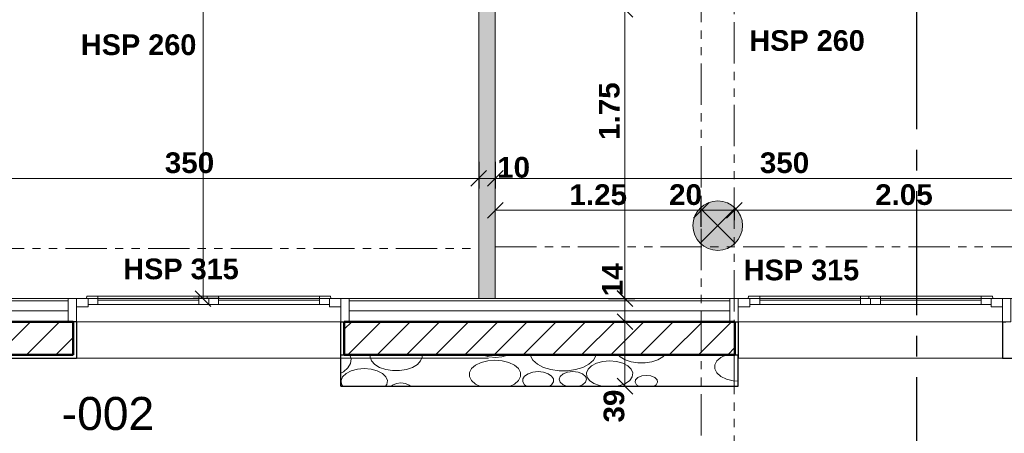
# Model space of a CAD drawing. Extents: x -45086 to 279774, y -60645 to -24658.
# Tile 9 of 35: x -28321 to -22363, y -40245 to -37743. Entities that reach past the tile are written whole.
import ezdxf

# ---------------------------------------------------------------- set-up
doc = ezdxf.new("R2010")
doc.units = 0
doc.header["$LTSCALE"] = 0.1
doc.header["$MEASUREMENT"] = 0
doc.linetypes.add('AXES2', pattern=[1.125, 0.75, -0.125, 0.125, -0.125])
doc.linetypes.add('FANTOMEx2', pattern=[5, 2.5, -0.5, 0.5, -0.5, 0.5, -0.5])
doc.layers.get('0').update_dxf_attribs({"lineweight": 9})
doc.layers.get('Defpoints').update_dxf_attribs({"lineweight": 9})
for name, color, linetype, lineweight in [('Cloisons', 7, 'Continuous', 9), ('Cotat_ 1_50', 7, 'Continuous', 9), ('Doublages Inter', 7, 'Continuous', 9), ('Environnement', 7, 'Continuous', 9), ('Faux plafonds', 7, 'Continuous', 9), ('Murs  Pierre', 7, 'Continuous', 9), ('Murs Périphériques', 7, 'Continuous', 9), ('Points de Niveaux', 7, 'Continuous', 9), ('Poutres', 7, 'Continuous', 9), ('Texte 2D', 7, 'Continuous', 9)]:
    doc.layers.add(name, color=color, linetype=linetype, lineweight=lineweight)
doc.styles.add('STYLE_GENERE_1', font='arial.ttf')
doc.styles.add('STYLE_GENERE_2', font='swisscb.ttf', dxfattribs={"width": 1.25})
doc.styles.add('STYLE_GENERE_6', font='arialbd.ttf')
doc.linetypes.add('ISOLATION', pattern='A,0.0001,-0.1,[134,ltypeshp.shx,S=0.1,R=0,X=-0.1,Y=0],-0.2,[134,ltypeshp.shx,S=0.1,R=180,X=0.1,Y=0],-0.1', length=0.4001)
doc.dimstyles.new('COTE CM', dxfattribs={"dimtxt": 125, "dimasz": 95, "dimexe": 60, "dimexo": 60, "dimgap": 30, "dimtad": 1, "dimdec": 0, "dimlfac": 0.1, "dimzin": 0, "dimdsep": 46, "dimtxsty": 'STYLE_GENERE_2', "dimblk": 'OBLIQUE', "dimcen": 0.09, "dimclrd": 256, "dimclre": 59, "dimclrt": 256, "dimadec": 0, "dimazin": 0, "dimtfac": 1, "dimtdec": 0, "dimtmove": 1, "dimatfit": 3, "dimfxl": 100, "dimfxlon": 1, "dimtolj": 1, "dimtzin": 0, "dimlwd": -1, "dimarcsym": 0})
doc.dimstyles.new('COTE METRES', dxfattribs={"dimtxt": 125, "dimasz": 95, "dimexe": 60, "dimexo": 60, "dimgap": 30, "dimtad": 1, "dimlfac": 0.001, "dimzin": 0, "dimdsep": 46, "dimtxsty": 'STYLE_GENERE_2', "dimblk": 'OBLIQUE', "dimcen": 0.09, "dimclrd": 256, "dimclre": 256, "dimclrt": 256, "dimadec": 0, "dimazin": 0, "dimtfac": 1, "dimtmove": 1, "dimatfit": 3, "dimldrblk": 'OBLIQUE', "dimfxl": 100, "dimfxlon": 1, "dimtolj": 1, "dimtzin": 0, "dimlwd": -1, "dimlwe": -1, "dimarcsym": 0})

# ---------------------------------------------------------------- blocks, each defined once
blk = doc.blocks.new('Poteau_93', base_point=(-24097.4, -38988.9))
at = {"layer": 'Environnement', "linetype": 'Continuous', "lineweight": 15}
blk.add_hatch(color=250, dxfattribs=at).paths.add_polyline_path([(-24097.4, -39138.9, 0.414214), (-23947.4, -38988.9, 0.414214), (-24097.4, -38838.9, 0.414214), (-24247.4, -38988.9, 0.414214)], flags=0)
at = {"layer": 'Environnement', "color": 59, "linetype": 'Continuous', "lineweight": 20}
for p, q in [((-24203.5, -39094.9), (-23991.3, -38882.8)), ((-23991.3, -39094.9), (-24203.5, -38882.8))]:
    blk.add_line(p, q, dxfattribs=at)
at = {"layer": 'Environnement', "linetype": 'Continuous'}
blk.add_circle((-24097.4, -38988.9), 150, dxfattribs=at)
blk = doc.blocks.new('_Oblique')
at = {"color": 0, "linetype": 'ByBlock', "lineweight": -2}
blk.add_line((-0.5, -0.5), (0.5, 0.5), dxfattribs=at)
blk = doc.blocks.new('*D280', base_point=(-22620.7, 257555.9))
at = {"layer": 'Cotat_ 1_50', "transparency": 16777216}
for p, q in [((-33096.7, -35000.6), (-33256.7, -35000.6)), ((-33196.7, -39448.5), (-33196.7, -35000.6)), ((-33096.7, -39448.5), (-33256.7, -39448.5))]:
    blk.add_line(p, q, dxfattribs=at)
at = {"layer": 'Defpoints', "color": 0, "transparency": 16777216}
for p in [(-33196.7, -35000.6), (-32530.7, -35000.6), (-13602.8, -39448.5)]:
    blk.add_point(p, dxfattribs=at)
at = {"layer": 'Cotat_ 1_50', "transparency": 16777216, "xscale": 95, "yscale": 95, "zscale": 95}
for p, rotation in [((-33196.7, -35000.6), 90), ((-33196.7, -39448.5), 270)]:
    blk.add_blockref('_Oblique', p, dxfattribs=dict(at, rotation=rotation))
at = {"layer": 'Cotat_ 1_50', "transparency": 16777216, "insert": (-33290.5, -37224.5), "char_height": 125, "attachment_point": 5, "rotation": 90, "style": 'STYLE_GENERE_2'}
blk.add_mtext('\\A1;4.45', dxfattribs=at)
blk = doc.blocks.new('*D313', base_point=(-22620.7, 257555.9))
at = {"layer": 'Cotat_ 1_50', "color": 59, "lineweight": -2, "transparency": 16777216}
for p, q in [((-29044.3, -38603.2), (-29044.3, -38763.2)), ((-25543.1, -38603.2), (-25543.1, -38763.2))]:
    blk.add_line(p, q, dxfattribs=at)
at = {"layer": 'Cotat_ 1_50', "transparency": 16777216}
blk.add_line((-29044.3, -38703.2), (-25543.1, -38703.2), dxfattribs=at)
at = {"layer": 'Defpoints', "color": 0, "transparency": 16777216}
for p in [(-29044.3, -36476.4), (-25543.1, -36566.4), (-25543.1, -38703.2)]:
    blk.add_point(p, dxfattribs=at)
at = {"layer": 'Cotat_ 1_50', "transparency": 16777216, "xscale": 95, "yscale": 95, "zscale": 95, "rotation": 180}
blk.add_blockref('_Oblique', (-29044.3, -38703.2), dxfattribs=at)
at = {"layer": 'Cotat_ 1_50', "transparency": 16777216, "xscale": 95, "yscale": 95, "zscale": 95}
blk.add_blockref('_Oblique', (-25543.1, -38703.2), dxfattribs=at)
at = {"layer": 'Cotat_ 1_50', "transparency": 16777216, "insert": (-27293.7, -38609), "char_height": 125, "attachment_point": 5, "style": 'STYLE_GENERE_2'}
blk.add_mtext('\\A1;350', dxfattribs=at)
blk = doc.blocks.new('*D314', base_point=(-22620.7, 257555.9))
at = {"layer": 'Cotat_ 1_50', "color": 59, "lineweight": -2, "transparency": 16777216}
for p, q in [((-25543.1, -38603.2), (-25543.1, -38763.2)), ((-25443.1, -38603.2), (-25443.1, -38763.2))]:
    blk.add_line(p, q, dxfattribs=at)
at = {"layer": 'Cotat_ 1_50', "transparency": 16777216}
blk.add_line((-25543.1, -38703.2), (-25443.1, -38703.2), dxfattribs=at)
at = {"layer": 'Defpoints', "color": 0, "transparency": 16777216}
for p in [(-25543.1, -36566.4), (-25443.1, -36566.4), (-25443.1, -38703.2)]:
    blk.add_point(p, dxfattribs=at)
at = {"layer": 'Cotat_ 1_50', "transparency": 16777216, "xscale": 95, "yscale": 95, "zscale": 95, "rotation": 180}
blk.add_blockref('_Oblique', (-25543.1, -38703.2), dxfattribs=at)
at = {"layer": 'Cotat_ 1_50', "transparency": 16777216, "xscale": 95, "yscale": 95, "zscale": 95}
blk.add_blockref('_Oblique', (-25443.1, -38703.2), dxfattribs=at)
at = {"layer": 'Cotat_ 1_50', "transparency": 16777216, "insert": (-25332.5, -38636.6), "char_height": 125, "attachment_point": 5, "style": 'STYLE_GENERE_2'}
blk.add_mtext('\\A1;10', dxfattribs=at)
blk = doc.blocks.new('*D315', base_point=(-22620.7, 257555.9))
at = {"layer": 'Cotat_ 1_50', "color": 59, "lineweight": -2, "transparency": 16777216}
for p, q in [((-25443.1, -38603.2), (-25443.1, -38763.2)), ((-21943.5, -38603.2), (-21943.5, -38763.2))]:
    blk.add_line(p, q, dxfattribs=at)
at = {"layer": 'Cotat_ 1_50', "transparency": 16777216}
blk.add_line((-25443.1, -38703.2), (-21943.5, -38703.2), dxfattribs=at)
at = {"layer": 'Defpoints', "color": 0, "transparency": 16777216}
for p in [(-21943.5, -36466.4), (-25443.1, -36566.4), (-21943.5, -38703.2)]:
    blk.add_point(p, dxfattribs=at)
at = {"layer": 'Cotat_ 1_50', "transparency": 16777216, "xscale": 95, "yscale": 95, "zscale": 95, "rotation": 180}
blk.add_blockref('_Oblique', (-25443.1, -38703.2), dxfattribs=at)
at = {"layer": 'Cotat_ 1_50', "transparency": 16777216, "xscale": 95, "yscale": 95, "zscale": 95}
blk.add_blockref('_Oblique', (-21943.5, -38703.2), dxfattribs=at)
at = {"layer": 'Cotat_ 1_50', "transparency": 16777216, "insert": (-23693.3, -38609), "char_height": 125, "attachment_point": 5, "style": 'STYLE_GENERE_2'}
blk.add_mtext('\\A1;350', dxfattribs=at)
blk = doc.blocks.new('*D335', base_point=(-22620.7, 257555.9))
at = {"layer": 'Cotat_ 1_50', "color": 59, "lineweight": -2, "transparency": 16777216}
for p, q in [((-24759.2, -39430.1), (-24599.2, -39430.1)), ((-24759.2, -39570.1), (-24599.2, -39570.1))]:
    blk.add_line(p, q, dxfattribs=at)
at = {"layer": 'Cotat_ 1_50', "transparency": 16777216}
blk.add_line((-24659.2, -39570.1), (-24659.2, -39430.1), dxfattribs=at)
at = {"layer": 'Defpoints', "color": 0, "transparency": 16777216}
for p in [(-28287.2, -39430.1), (-24659.2, -39430.1), (-28287.2, -39570.1)]:
    blk.add_point(p, dxfattribs=at)
at = {"layer": 'Cotat_ 1_50', "transparency": 16777216, "xscale": 95, "yscale": 95, "zscale": 95}
for p, rotation in [((-24659.2, -39430.1), 90), ((-24659.2, -39570.1), 270)]:
    blk.add_blockref('_Oblique', p, dxfattribs=dict(at, rotation=rotation))
at = {"layer": 'Cotat_ 1_50', "transparency": 16777216, "insert": (-24734.4, -39316.3), "char_height": 125, "attachment_point": 5, "rotation": 90, "style": 'STYLE_GENERE_2'}
blk.add_mtext('\\A1;14', dxfattribs=at)
blk = doc.blocks.new('*D380', base_point=(-22620.7, 257555.9))
at = {"layer": 'Cotat_ 1_50', "color": 59, "lineweight": -2, "transparency": 16777216}
for p, q in [((-27111.8, -34201.3), (-27271.8, -34201.3)), ((-27111.8, -39430.1), (-27271.8, -39430.1))]:
    blk.add_line(p, q, dxfattribs=at)
at = {"layer": 'Cotat_ 1_50', "transparency": 16777216}
blk.add_line((-27211.8, -39430.1), (-27211.8, -34201.3), dxfattribs=at)
at = {"layer": 'Defpoints', "color": 0, "transparency": 16777216}
for p in [(-27211.8, -34201.3), (-26724.8, -34201.3), (-25543.1, -39430.1)]:
    blk.add_point(p, dxfattribs=at)
at = {"layer": 'Cotat_ 1_50', "transparency": 16777216, "xscale": 95, "yscale": 95, "zscale": 95}
for p, rotation in [((-27211.8, -34201.3), 90), ((-27211.8, -39430.1), 270)]:
    blk.add_blockref('_Oblique', p, dxfattribs=dict(at, rotation=rotation))
at = {"layer": 'Cotat_ 1_50', "transparency": 16777216, "insert": (-27305.9, -37071.9), "char_height": 125, "attachment_point": 5, "rotation": 90, "style": 'STYLE_GENERE_2'}
blk.add_mtext('\\A1;523', dxfattribs=at)
blk = doc.blocks.new('*D389', base_point=(-22620.7, 257555.9))
at = {"layer": 'Cotat_ 1_50', "transparency": 16777216}
for p, q in [((-29277.5, -40786.8), (-29277.5, -40946.8)), ((-27977.5, -40786.8), (-27977.5, -40946.8)), ((-29277.5, -40886.8), (-27977.5, -40886.8))]:
    blk.add_line(p, q, dxfattribs=at)
at = {"layer": 'Defpoints', "color": 0, "transparency": 16777216}
for p in [(-29277.5, -39430.1), (-27977.5, -39430.1), (-27977.5, -40886.8)]:
    blk.add_point(p, dxfattribs=at)
at = {"layer": 'Cotat_ 1_50', "transparency": 16777216, "xscale": 95, "yscale": 95, "zscale": 95, "rotation": 180}
blk.add_blockref('_Oblique', (-29277.5, -40886.8), dxfattribs=at)
at = {"layer": 'Cotat_ 1_50', "transparency": 16777216, "xscale": 95, "yscale": 95, "zscale": 95}
blk.add_blockref('_Oblique', (-27977.5, -40886.8), dxfattribs=at)
at = {"layer": 'Cotat_ 1_50', "transparency": 16777216, "insert": (-28627.5, -40792.7), "char_height": 125, "attachment_point": 5, "style": 'STYLE_GENERE_2'}
blk.add_mtext('\\A1;1.30', dxfattribs=at)
blk = doc.blocks.new('*D390', base_point=(-22620.7, 257555.9))
at = {"layer": 'Cotat_ 1_50', "transparency": 16777216}
for p, q in [((-27977.5, -40786.8), (-27977.5, -40946.8)), ((-26377.5, -40786.8), (-26377.5, -40946.8)), ((-27977.5, -40886.8), (-26377.5, -40886.8))]:
    blk.add_line(p, q, dxfattribs=at)
at = {"layer": 'Defpoints', "color": 0, "transparency": 16777216}
for p in [(-27977.5, -39430.1), (-26377.5, -39430.1), (-26377.5, -40886.8)]:
    blk.add_point(p, dxfattribs=at)
at = {"layer": 'Cotat_ 1_50', "transparency": 16777216, "xscale": 95, "yscale": 95, "zscale": 95, "rotation": 180}
blk.add_blockref('_Oblique', (-27977.5, -40886.8), dxfattribs=at)
at = {"layer": 'Cotat_ 1_50', "transparency": 16777216, "xscale": 95, "yscale": 95, "zscale": 95}
blk.add_blockref('_Oblique', (-26377.5, -40886.8), dxfattribs=at)
at = {"layer": 'Cotat_ 1_50', "transparency": 16777216, "insert": (-27177.5, -40785.1), "char_height": 125, "attachment_point": 5, "style": 'STYLE_GENERE_2'}
blk.add_mtext('\\A1;1.60/3.15', dxfattribs=at)
blk = doc.blocks.new('*D391', base_point=(-22620.7, 257555.9))
at = {"layer": 'Cotat_ 1_50', "transparency": 16777216}
for p, q in [((-26377.5, -40786.8), (-26377.5, -40946.8)), ((-23973.4, -40786.8), (-23973.4, -40946.8)), ((-26377.5, -40886.8), (-23973.4, -40886.8))]:
    blk.add_line(p, q, dxfattribs=at)
at = {"layer": 'Defpoints', "color": 0, "transparency": 16777216}
for p in [(-26377.5, -39430.1), (-23973.4, -39430.1), (-23973.4, -40886.8)]:
    blk.add_point(p, dxfattribs=at)
at = {"layer": 'Cotat_ 1_50', "transparency": 16777216, "xscale": 95, "yscale": 95, "zscale": 95, "rotation": 180}
blk.add_blockref('_Oblique', (-26377.5, -40886.8), dxfattribs=at)
at = {"layer": 'Cotat_ 1_50', "transparency": 16777216, "xscale": 95, "yscale": 95, "zscale": 95}
blk.add_blockref('_Oblique', (-23973.4, -40886.8), dxfattribs=at)
at = {"layer": 'Cotat_ 1_50', "transparency": 16777216, "insert": (-25175.4, -40792.7), "char_height": 125, "attachment_point": 5, "style": 'STYLE_GENERE_2'}
blk.add_mtext('\\A1;2.40', dxfattribs=at)
blk = doc.blocks.new('*D392', base_point=(-22620.7, 257555.9))
at = {"layer": 'Cotat_ 1_50', "transparency": 16777216}
for p, q in [((-23973.4, -40786.8), (-23973.4, -40946.8)), ((-22373.4, -40786.8), (-22373.4, -40946.8)), ((-23973.4, -40886.8), (-22373.4, -40886.8))]:
    blk.add_line(p, q, dxfattribs=at)
at = {"layer": 'Defpoints', "color": 0, "transparency": 16777216}
for p in [(-23973.4, -39413), (-22373.4, -39413), (-22373.4, -40886.8)]:
    blk.add_point(p, dxfattribs=at)
at = {"layer": 'Cotat_ 1_50', "transparency": 16777216, "xscale": 95, "yscale": 95, "zscale": 95, "rotation": 180}
blk.add_blockref('_Oblique', (-23973.4, -40886.8), dxfattribs=at)
at = {"layer": 'Cotat_ 1_50', "transparency": 16777216, "xscale": 95, "yscale": 95, "zscale": 95}
blk.add_blockref('_Oblique', (-22373.4, -40886.8), dxfattribs=at)
at = {"layer": 'Cotat_ 1_50', "transparency": 16777216, "insert": (-23377.2, -40785.1), "char_height": 125, "attachment_point": 5, "style": 'STYLE_GENERE_2'}
blk.add_mtext('\\A1;1.60/3.15', dxfattribs=at)
blk = doc.blocks.new('*D393', base_point=(-22620.7, 257555.9))
at = {"layer": 'Cotat_ 1_50', "transparency": 16777216}
for p, q in [((-22373.4, -40786.8), (-22373.4, -40946.8)), ((-20657.3, -40786.8), (-20657.3, -40946.8)), ((-22373.4, -40886.8), (-20657.3, -40886.8))]:
    blk.add_line(p, q, dxfattribs=at)
at = {"layer": 'Defpoints', "color": 0, "transparency": 16777216}
for p in [(-22373.4, -39430.1), (-20657.3, -39448.5), (-20657.3, -40886.8)]:
    blk.add_point(p, dxfattribs=at)
at = {"layer": 'Cotat_ 1_50', "transparency": 16777216, "xscale": 95, "yscale": 95, "zscale": 95, "rotation": 180}
blk.add_blockref('_Oblique', (-22373.4, -40886.8), dxfattribs=at)
at = {"layer": 'Cotat_ 1_50', "transparency": 16777216, "xscale": 95, "yscale": 95, "zscale": 95}
blk.add_blockref('_Oblique', (-20657.3, -40886.8), dxfattribs=at)
at = {"layer": 'Cotat_ 1_50', "transparency": 16777216, "insert": (-21515.3, -40793.9), "char_height": 125, "attachment_point": 5, "style": 'STYLE_GENERE_2'}
blk.add_mtext('\\A1;1.72', dxfattribs=at)
blk = doc.blocks.new('*D482')
at = {"layer": 'Defpoints', "color": 0, "transparency": 16777216}
for p in [(-25344.9, -39570.1), (-25344.9, -39960.1), (-24659.2, -39960.1)]:
    blk.add_point(p, dxfattribs=at)
at = {"layer": 'Murs Périphériques', "color": 59, "lineweight": -2, "transparency": 16777216}
for p, q in [((-24759.2, -39570.1), (-24599.2, -39570.1)), ((-24759.2, -39960.1), (-24599.2, -39960.1))]:
    blk.add_line(p, q, dxfattribs=at)
at = {"layer": 'Murs Périphériques', "transparency": 16777216}
blk.add_line((-24659.2, -39570.1), (-24659.2, -39960.1), dxfattribs=at)
at = {"layer": 'Murs Périphériques', "transparency": 16777216, "xscale": 95, "yscale": 95, "zscale": 95}
for p, rotation in [((-24659.2, -39570.1), 90), ((-24659.2, -39960.1), 270)]:
    blk.add_blockref('_Oblique', p, dxfattribs=dict(at, rotation=rotation))
at = {"layer": 'Murs Périphériques', "transparency": 16777216, "insert": (-24724.7, -40080.7), "char_height": 125, "attachment_point": 5, "rotation": 90, "style": 'STYLE_GENERE_2'}
blk.add_mtext('\\A1;39', dxfattribs=at)
blk = doc.blocks.new('*D497')
at = {"layer": 'Defpoints', "color": 0, "transparency": 16777216}
for p in [(-25443.1, -37680.3), (-25443.1, -39429.7), (-24659.2, -39429.7)]:
    blk.add_point(p, dxfattribs=at)
at = {"layer": 'Murs Périphériques', "transparency": 16777216}
for p, q in [((-24759.2, -37680.3), (-24599.2, -37680.3)), ((-24659.2, -37680.3), (-24659.2, -39429.7)), ((-24759.2, -39429.7), (-24599.2, -39429.7))]:
    blk.add_line(p, q, dxfattribs=at)
at = {"layer": 'Murs Périphériques', "transparency": 16777216, "xscale": 95, "yscale": 95, "zscale": 95}
for p, rotation in [((-24659.2, -37680.3), 90), ((-24659.2, -39429.7), 270)]:
    blk.add_blockref('_Oblique', p, dxfattribs=dict(at, rotation=rotation))
at = {"layer": 'Murs Périphériques', "transparency": 16777216, "insert": (-24753.3, -38296), "char_height": 125, "attachment_point": 5, "rotation": 90, "style": 'STYLE_GENERE_2'}
blk.add_mtext('\\A1;1.75', dxfattribs=at)
blk = doc.blocks.new('*D507')
at = {"layer": 'Defpoints', "color": 0, "transparency": 16777216}
for p in [(-24197.4, -38896), (-25443.1, -39429.7), (-24197.4, -39429.7)]:
    blk.add_point(p, dxfattribs=at)
at = {"layer": 'Murs Périphériques', "transparency": 16777216}
for p, q in [((-25443.1, -38996), (-25443.1, -38836)), ((-24197.4, -38996), (-24197.4, -38836)), ((-25443.1, -38896), (-24197.4, -38896))]:
    blk.add_line(p, q, dxfattribs=at)
at = {"layer": 'Murs Périphériques', "transparency": 16777216, "xscale": 95, "yscale": 95, "zscale": 95, "rotation": 180}
blk.add_blockref('_Oblique', (-25443.1, -38896), dxfattribs=at)
at = {"layer": 'Murs Périphériques', "transparency": 16777216, "xscale": 95, "yscale": 95, "zscale": 95}
blk.add_blockref('_Oblique', (-24197.4, -38896), dxfattribs=at)
at = {"layer": 'Murs Périphériques', "transparency": 16777216, "insert": (-24820.3, -38801.9), "char_height": 125, "attachment_point": 5, "style": 'STYLE_GENERE_2'}
blk.add_mtext('\\A1;1.25', dxfattribs=at)
blk = doc.blocks.new('*D508')
at = {"layer": 'Defpoints', "color": 0, "transparency": 16777216}
for p in [(-23997.4, -38877.1), (-23997.4, -38896), (-24197.4, -39429.7)]:
    blk.add_point(p, dxfattribs=at)
at = {"layer": 'Murs Périphériques', "color": 59, "lineweight": -2, "transparency": 16777216}
for p, q in [((-24197.4, -38996), (-24197.4, -38836)), ((-23997.4, -38896), (-23997.4, -38956))]:
    blk.add_line(p, q, dxfattribs=at)
at = {"layer": 'Murs Périphériques', "transparency": 16777216}
blk.add_line((-24197.4, -38896), (-23997.4, -38896), dxfattribs=at)
at = {"layer": 'Murs Périphériques', "transparency": 16777216, "xscale": 95, "yscale": 95, "zscale": 95, "rotation": 180}
blk.add_blockref('_Oblique', (-24197.4, -38896), dxfattribs=at)
at = {"layer": 'Murs Périphériques', "transparency": 16777216, "xscale": 95, "yscale": 95, "zscale": 95}
blk.add_blockref('_Oblique', (-23997.4, -38896), dxfattribs=at)
at = {"layer": 'Murs Périphériques', "transparency": 16777216, "insert": (-24291.9, -38802), "char_height": 125, "attachment_point": 5, "style": 'STYLE_GENERE_2'}
blk.add_mtext('\\A1;20', dxfattribs=at)
blk = doc.blocks.new('*D509')
at = {"layer": 'Defpoints', "color": 0, "transparency": 16777216}
for p in [(-23997.4, -38877.1), (-21943.5, -38896), (-21943.5, -39430.1)]:
    blk.add_point(p, dxfattribs=at)
at = {"layer": 'Murs Périphériques', "transparency": 16777216}
for p, q in [((-21943.5, -38996), (-21943.5, -38836)), ((-23997.4, -38896), (-23997.4, -38956)), ((-23997.4, -38896), (-21943.5, -38896))]:
    blk.add_line(p, q, dxfattribs=at)
at = {"layer": 'Murs Périphériques', "transparency": 16777216, "xscale": 95, "yscale": 95, "zscale": 95, "rotation": 180}
blk.add_blockref('_Oblique', (-23997.4, -38896), dxfattribs=at)
at = {"layer": 'Murs Périphériques', "transparency": 16777216, "xscale": 95, "yscale": 95, "zscale": 95}
blk.add_blockref('_Oblique', (-21943.5, -38896), dxfattribs=at)
at = {"layer": 'Murs Périphériques', "transparency": 16777216, "insert": (-22970.5, -38801.9), "char_height": 125, "attachment_point": 5, "style": 'STYLE_GENERE_2'}
blk.add_mtext('\\A1;2.05', dxfattribs=at)

msp = doc.modelspace()

# ---------------------------------------------------------------- hatches: boundary and pattern name
at = {"layer": 'Cloisons', "linetype": 'Continuous', "lineweight": 60}
msp.add_hatch(color=0, dxfattribs=at).paths.add_polyline_path([(-25443.116, -37680.254), (-25543.116, -37680.254), (-25543.116, -39430.067), (-25443.116, -39430.067)])
at = {"layer": 'Murs Périphériques'}
h = msp.add_hatch(dxfattribs=at)
h.set_pattern_fill('ANSI31', color=256, scale=1000, style=0)
h.paths.add_polyline_path([(-27997.497, -39570.067), (-29257.497, -39570.067), (-29257.497, -39770.067), (-27997.497, -39770.067)])
h = msp.add_hatch(dxfattribs=at)
h.set_pattern_fill('ANSI31', color=256, scale=1000, style=0)
h.paths.add_polyline_path([(-23993.399, -39570.067), (-26357.497, -39570.067), (-26357.497, -39770.067), (-23993.399, -39770.067)])

# ---------------------------------------------------------------- linework, layer by layer
at = {"linetype": 'AXES2', "lineweight": 30, "ltscale": 10000}
msp.add_line((-22894.259, -25280.625), (-22894.259, -41680.017), dxfattribs=at)
at = {"layer": 'Cloisons', "linetype": 'Continuous'}
for p, q in [((-25543.116, -37680.254), (-25543.116, -39430.832)), ((-25443.116, -39429.694), (-25443.116, -37680.254))]:
    msp.add_line(p, q, dxfattribs=at)
at = {"layer": 'Cloisons', "color": 7, "linetype": 'ISOLATION', "ltscale": 1550}
for p, q in [((-29227.497, -39504.372), (-28027.497, -39504.419)), ((-26327.497, -39504.484), (-24023.399, -39504.573))]:
    msp.add_line(p, q, dxfattribs=at)
at = {"layer": 'Cloisons', "color": 7}
for points in [[(-27977.497, -39570.067), (-27977.497, -39430.067), (-28027.497, -39430.067), (-28027.497, -39570.067)], [(-26327.497, -39570.067), (-26327.497, -39430.067), (-26377.497, -39430.067), (-26377.497, -39570.067)], [(-23973.399, -39570.067), (-23973.399, -39430.067), (-24023.399, -39430.067), (-24023.399, -39570.067)], [(-22323.399, -39570.067), (-22323.399, -39430.067), (-22373.399, -39430.067), (-22373.399, -39570.067)]]:
    msp.add_lwpolyline(points, close=True, dxfattribs=at)
at = {"layer": 'Doublages Inter'}
for p, q in [((-17066.358, -39430.067), (-35917.142, -39430.067)), ((-27977.497, -39430.067), (-27977.497, -39480.067)), ((-27907.497, -39430.067), (-27977.497, -39430.067)), ((-27915.497, -39415.067), (-27917.497, -39430.067)), ((-27917.497, -39430.067), (-27907.497, -39430.067)), ((-27847.497, -39415.067), (-27915.497, -39415.067)), ((-27907.497, -39415.067), (-27177.497, -39415.067)), ((-27907.497, -39480.067), (-27907.497, -39430.067)), ((-27907.497, -39430.067), (-27907.497, -39465.067)), ((-27847.497, -39465.067), (-27847.497, -39415.067)), ((-27847.497, -39415.067), (-27237.497, -39415.067)), ((-27237.497, -39465.067), (-27237.497, -39415.067)), ((-27237.497, -39415.067), (-27187.497, -39415.067)), ((-27117.497, -39415.067), (-27187.497, -39415.067)), ((-27187.497, -39415.067), (-27187.497, -39430.067)), ((-27187.497, -39415.067), (-27187.497, -39430.067)), ((-27187.497, -39430.067), (-27177.497, -39430.067)), ((-27187.497, -39430.067), (-27177.497, -39430.067)), ((-26447.497, -39415.067), (-27177.497, -39415.067)), ((-27177.497, -39430.067), (-27177.497, -39465.067)), ((-27177.497, -39430.067), (-27177.497, -39465.067)), ((-27117.497, -39465.067), (-27117.497, -39415.067)), ((-26507.497, -39415.067), (-27117.497, -39415.067)), ((-26507.497, -39465.067), (-26507.497, -39415.067)), ((-26507.497, -39415.067), (-26439.497, -39415.067)), ((-26447.497, -39430.067), (-26447.497, -39480.067)), ((-26377.497, -39430.067), (-26447.497, -39430.067)), ((-26437.497, -39430.067), (-26447.497, -39430.067)), ((-26447.497, -39430.067), (-26447.497, -39465.067)), ((-26439.497, -39415.067), (-26437.497, -39430.067)), ((-26377.497, -39480.067), (-26377.497, -39430.067)), ((-23973.399, -39430.067), (-23973.399, -39480.067)), ((-23903.399, -39430.067), (-23973.399, -39430.067)), ((-23911.399, -39415.067), (-23913.399, -39430.067)), ((-23913.399, -39430.067), (-23903.399, -39430.067)), ((-23843.399, -39415.067), (-23911.399, -39415.067)), ((-23903.399, -39415.067), (-23173.399, -39415.067)), ((-23903.399, -39480.067), (-23903.399, -39430.067)), ((-23903.399, -39430.067), (-23903.399, -39465.067)), ((-23843.399, -39465.067), (-23843.399, -39415.067)), ((-23843.399, -39415.067), (-23233.399, -39415.067)), ((-23233.399, -39465.067), (-23233.399, -39415.067)), ((-23233.399, -39415.067), (-23183.399, -39415.067)), ((-23113.399, -39415.067), (-23183.399, -39415.067)), ((-23183.399, -39415.067), (-23183.399, -39430.067)), ((-23183.399, -39415.067), (-23183.399, -39430.067)), ((-23183.399, -39430.067), (-23173.399, -39430.067)), ((-23183.399, -39430.067), (-23173.399, -39430.067)), ((-22443.399, -39415.067), (-23173.399, -39415.067)), ((-23173.399, -39430.067), (-23173.399, -39465.067)), ((-23173.399, -39430.067), (-23173.399, -39465.067)), ((-23113.399, -39465.067), (-23113.399, -39415.067)), ((-22503.399, -39415.067), (-23113.399, -39415.067)), ((-22503.399, -39465.067), (-22503.399, -39415.067)), ((-22503.399, -39415.067), (-22435.399, -39415.067)), ((-22443.399, -39430.067), (-22443.399, -39480.067)), ((-22373.399, -39430.067), (-22443.399, -39430.067)), ((-22433.399, -39430.067), (-22443.399, -39430.067)), ((-22443.399, -39430.067), (-22443.399, -39465.067)), ((-22435.399, -39415.067), (-22433.399, -39430.067)), ((-22373.399, -39480.067), (-22373.399, -39430.067)), ((-27977.497, -39480.067), (-27907.497, -39480.067)), ((-27907.497, -39465.067), (-27847.497, -39465.067)), ((-27847.497, -39440.067), (-27237.497, -39440.067)), ((-27847.497, -39465.067), (-27237.497, -39465.067)), ((-27177.497, -39465.067), (-27237.497, -39465.067)), ((-27177.497, -39465.067), (-27117.497, -39465.067)), ((-26507.497, -39440.067), (-27117.497, -39440.067)), ((-26507.497, -39465.067), (-27117.497, -39465.067)), ((-26447.497, -39465.067), (-26507.497, -39465.067)), ((-26447.497, -39480.067), (-26377.497, -39480.067)), ((-23973.399, -39480.067), (-23903.399, -39480.067)), ((-23903.399, -39465.067), (-23843.399, -39465.067)), ((-23843.399, -39440.067), (-23233.399, -39440.067)), ((-23843.399, -39465.067), (-23233.399, -39465.067)), ((-23173.399, -39465.067), (-23233.399, -39465.067)), ((-23173.399, -39465.067), (-23113.399, -39465.067)), ((-22503.399, -39440.067), (-23113.399, -39440.067)), ((-22503.399, -39465.067), (-23113.399, -39465.067)), ((-22443.399, -39465.067), (-22503.399, -39465.067)), ((-22443.399, -39480.067), (-22373.399, -39480.067)), ((-26377.497, -39570.067), (-27977.497, -39570.067)), ((-27977.497, -39570.067), (-26377.497, -39570.067)), ((-22373.399, -39570.067), (-23973.399, -39570.067)), ((-23973.399, -39570.067), (-22373.399, -39570.067)), ((-30877.497, -39790.067), (-25484.022, -39790.067))]:
    msp.add_line(p, q, dxfattribs=at)
at = {"layer": 'Doublages Inter', "linetype": 'Continuous'}
for p, q in [((-27977.497, -39430.067), (-27977.497, -39570.067)), ((-26377.497, -39430.067), (-26377.497, -39570.067)), ((-23973.399, -39430.067), (-23973.399, -39570.067)), ((-22373.399, -39430.067), (-22373.399, -39570.067)), ((-28028.176, -39443.067), (-29227.497, -39443.067)), ((-24023.399, -39443.067), (-26327.497, -39443.067))]:
    msp.add_line(p, q, dxfattribs=at)
at = {"layer": 'Doublages Inter', "linetype": 'Continuous', "lineweight": 50}
for p, q in [((-29257.497, -39570.067), (-27997.497, -39570.067)), ((-26357.497, -39570.067), (-23993.399, -39570.067)), ((-29257.497, -39770.067), (-27997.497, -39770.067))]:
    msp.add_line(p, q, dxfattribs=at)
at = {"layer": 'Doublages Inter', "linetype": 'Continuous', "lineweight": 30}
for p, q in [((-29277.497, -39790.067), (-27977.497, -39790.067)), ((-22373.399, -39790.067), (-20657.257, -39790.067))]:
    msp.add_line(p, q, dxfattribs=at)
at = {"layer": 'Doublages Inter', "lineweight": 30}
msp.add_line((-26377.497, -39770.067), (-23973.399, -39770.067), dxfattribs=at)
at = {"layer": 'Faux plafonds', "color": 7, "linetype": 'FANTOMEx2', "ltscale": 1000}
for p, q in [((-29044.308, -39126.537), (-25543.116, -39126.537)), ((-25443.116, -39116.462), (-21943.507, -39116.462))]:
    msp.add_line(p, q, dxfattribs=at)
at = {"layer": 'Murs  Pierre', "linetype": 'Continuous'}
msp.add_line((-23973.399, -39770.067), (-26378.484, -39770.067), dxfattribs=at)
at = {"layer": 'Murs  Pierre', "color": 251, "linetype": 'Continuous', "lineweight": 20}
for p, q in [((-26315.823, -39793.876), (-26323.925, -39770.067)), ((-26319.002, -39822.206), (-26315.823, -39793.876)), ((-26199.03, -39770.067), (-26200.726, -39783.963)), ((-26200.726, -39783.963), (-26192.003, -39807.495)), ((-25895.323, -39807.495), (-25886.6, -39783.963)), ((-25886.6, -39783.963), (-25888.295, -39770.067)), ((-25521.227, -39770.067), (-25516.383, -39772.782)), ((-25516.383, -39772.782), (-25481.098, -39782.861)), ((-25481.098, -39782.861), (-25441.985, -39786.334)), ((-25441.985, -39786.334), (-25402.872, -39782.861)), ((-25402.872, -39782.861), (-25367.587, -39772.782)), ((-25367.587, -39772.782), (-25362.743, -39770.067)), ((-25231.512, -39770.067), (-25230.851, -39775.956)), ((-25230.851, -39775.956), (-25215.204, -39802.953)), ((-24849.649, -39802.953), (-24834.002, -39775.956)), ((-24834.002, -39775.956), (-24833.341, -39770.067)), ((-24698.85, -39770.067), (-24687.278, -39782.586)), ((-24687.278, -39782.586), (-24658.015, -39800.152)), ((-24459.311, -39800.152), (-24430.047, -39782.586)), ((-24430.047, -39782.586), (-24418.476, -39770.067)), ((-24078.336, -39786.383), (-24102.36, -39807.34)), ((-24044.753, -39770.069), (-24078.336, -39786.383)), ((-26361.781, -39873.171), (-26334.649, -39849.203)), ((-26334.649, -39849.203), (-26319.002, -39822.206)), ((-26236.586, -39853.467), (-26277.976, -39856.964)), ((-26195.197, -39856.964), (-26236.586, -39853.467)), ((-26192.003, -39807.495), (-26172.278, -39828.836)), ((-26172.278, -39828.836), (-26143.015, -39846.402)), ((-26143.015, -39846.402), (-26106.383, -39858.89)), ((-25980.942, -39858.89), (-25944.311, -39846.402)), ((-25944.311, -39846.402), (-25915.047, -39828.836)), ((-25915.047, -39828.836), (-25895.323, -39807.495)), ((-25587.36, -39853.59), (-25599.879, -39877.492)), ((-25563.336, -39832.633), (-25587.36, -39853.59)), ((-25529.753, -39816.319), (-25563.336, -39832.633)), ((-25489.332, -39805.971), (-25529.753, -39816.319)), ((-25445.348, -39802.426), (-25489.332, -39805.971)), ((-25401.364, -39805.971), (-25445.348, -39802.426)), ((-25360.943, -39816.319), (-25401.364, -39805.971)), ((-25327.361, -39832.633), (-25360.943, -39816.319)), ((-25303.337, -39853.59), (-25327.361, -39832.633)), ((-25290.817, -39877.492), (-25303.337, -39853.59)), ((-25215.204, -39802.953), (-25188.072, -39826.921)), ((-25188.072, -39826.921), (-25151.16, -39846.353)), ((-25151.16, -39846.353), (-25106.788, -39860.028)), ((-24958.065, -39860.028), (-24913.693, -39846.353)), ((-24913.693, -39846.353), (-24876.781, -39826.921)), ((-24861.371, -39836.856), (-24882.3, -39857.177)), ((-24876.781, -39826.921), (-24849.649, -39802.953)), ((-24830.688, -39820.895), (-24861.371, -39836.856)), ((-24792.976, -39810.714), (-24830.688, -39820.895)), ((-24751.586, -39807.217), (-24792.976, -39810.714)), ((-24710.197, -39810.714), (-24751.586, -39807.217)), ((-24672.485, -39820.895), (-24710.197, -39810.714)), ((-24641.802, -39836.856), (-24672.485, -39820.895)), ((-24658.015, -39800.152), (-24621.383, -39812.64)), ((-24620.873, -39857.177), (-24641.802, -39836.856)), ((-24621.383, -39812.64), (-24580.099, -39819.124)), ((-24580.099, -39819.124), (-24537.226, -39819.124)), ((-24537.226, -39819.124), (-24495.942, -39812.64)), ((-24495.942, -39812.64), (-24459.311, -39800.152)), ((-24102.36, -39807.34), (-24114.879, -39831.242)), ((-24114.879, -39831.242), (-24114.879, -39856.153)), ((-24114.879, -39856.153), (-24102.36, -39880.055)), ((-26378.484, -39881.964), (-26361.781, -39873.171)), ((-26367.3, -39903.427), (-26376.614, -39926.304)), ((-26346.371, -39883.106), (-26367.3, -39903.427)), ((-26315.688, -39867.145), (-26346.371, -39883.106)), ((-26277.976, -39856.964), (-26315.688, -39867.145)), ((-26157.485, -39867.145), (-26195.197, -39856.964)), ((-26126.802, -39883.106), (-26157.485, -39867.145)), ((-26105.873, -39903.427), (-26126.802, -39883.106)), ((-26106.383, -39858.89), (-26065.099, -39865.374)), ((-26096.559, -39926.304), (-26105.873, -39903.427)), ((-26065.099, -39865.374), (-26022.226, -39865.374)), ((-26022.226, -39865.374), (-25980.942, -39858.89)), ((-25599.879, -39877.492), (-25599.879, -39902.403)), ((-25599.879, -39902.403), (-25587.36, -39926.305)), ((-25303.337, -39926.305), (-25290.817, -39902.403)), ((-25290.817, -39902.403), (-25290.817, -39877.492)), ((-25266.251, -39898.853), (-25277.457, -39916.113)), ((-25277.457, -39916.113), (-25277.457, -39934.481)), ((-25245.19, -39884.782), (-25266.251, -39898.853)), ((-25216.815, -39875.598), (-25245.19, -39884.782)), ((-25184.548, -39872.409), (-25216.815, -39875.598)), ((-25152.281, -39875.598), (-25184.548, -39872.409)), ((-25123.906, -39884.782), (-25152.281, -39875.598)), ((-25102.846, -39898.853), (-25123.906, -39884.782)), ((-25106.788, -39860.028), (-25057.744, -39867.087)), ((-25091.64, -39916.113), (-25102.846, -39898.853)), ((-25091.64, -39934.481), (-25091.64, -39916.113)), ((-25057.744, -39867.087), (-25007.109, -39867.087)), ((-25050.363, -39900.986), (-25056.661, -39918.737)), ((-25032.426, -39885.937), (-25050.363, -39900.986)), ((-25005.583, -39875.882), (-25032.426, -39885.937)), ((-25007.109, -39867.087), (-24958.065, -39860.028)), ((-24973.918, -39872.351), (-25005.583, -39875.882)), ((-24942.254, -39875.882), (-24973.918, -39872.351)), ((-24915.41, -39885.937), (-24942.254, -39875.882)), ((-24897.473, -39900.986), (-24915.41, -39885.937)), ((-24891.175, -39918.737), (-24897.473, -39900.986)), ((-24882.3, -39857.177), (-24891.614, -39880.054)), ((-24891.614, -39880.054), (-24888.486, -39903.454)), ((-24888.486, -39903.454), (-24873.194, -39925.297)), ((-24629.979, -39925.297), (-24614.687, -39903.454)), ((-24611.559, -39880.054), (-24620.873, -39857.177)), ((-24614.687, -39903.454), (-24611.559, -39880.054)), ((-24579.961, -39907.371), (-24594.147, -39921.146)), ((-24557.007, -39898.022), (-24579.961, -39907.371)), ((-24529.255, -39894.715), (-24557.007, -39898.022)), ((-24501.502, -39898.022), (-24529.255, -39894.715)), ((-24478.548, -39907.371), (-24501.502, -39898.022)), ((-24464.362, -39921.146), (-24478.548, -39907.371)), ((-24102.36, -39880.055), (-24078.336, -39901.012)), ((-24078.336, -39901.012), (-24044.753, -39917.325)), ((-26376.614, -39926.304), (-26373.486, -39949.704)), ((-26373.486, -39949.704), (-26366.231, -39960.067)), ((-26106.942, -39960.067), (-26099.687, -39949.704)), ((-26099.687, -39949.704), (-26096.559, -39926.304)), ((-26064.961, -39953.621), (-26071.599, -39960.067)), ((-26042.007, -39944.272), (-26064.961, -39953.621)), ((-26014.255, -39940.965), (-26042.007, -39944.272)), ((-25986.502, -39944.272), (-26014.255, -39940.965)), ((-25963.548, -39953.621), (-25986.502, -39944.272)), ((-25956.911, -39960.067), (-25963.548, -39953.621)), ((-25587.36, -39926.305), (-25563.336, -39947.262)), ((-25563.336, -39947.262), (-25536.976, -39960.067)), ((-25353.72, -39960.067), (-25327.361, -39947.262)), ((-25327.361, -39947.262), (-25303.337, -39926.305)), ((-25277.457, -39934.481), (-25266.251, -39951.742)), ((-25266.251, -39951.742), (-25253.79, -39960.067)), ((-25115.306, -39960.067), (-25102.846, -39951.742)), ((-25102.846, -39951.742), (-25091.64, -39934.481)), ((-25056.661, -39918.737), (-25050.363, -39936.489)), ((-25050.363, -39936.489), (-25032.426, -39951.537)), ((-25032.426, -39951.537), (-25009.657, -39960.067)), ((-24938.179, -39960.067), (-24915.41, -39951.537)), ((-24915.41, -39951.537), (-24897.473, -39936.489)), ((-24897.473, -39936.489), (-24891.175, -39918.737)), ((-24873.194, -39925.297), (-24847.096, -39943.643)), ((-24847.096, -39943.643), (-24812.512, -39956.862)), ((-24812.512, -39956.862), (-24793.979, -39960.067)), ((-24709.193, -39960.067), (-24690.66, -39956.862)), ((-24690.66, -39956.862), (-24656.076, -39943.643)), ((-24656.076, -39943.643), (-24629.979, -39925.297)), ((-24594.147, -39921.146), (-24597.113, -39936.965)), ((-24597.113, -39936.965), (-24588.345, -39952.092)), ((-24588.345, -39952.092), (-24575.537, -39960.067)), ((-24482.972, -39960.067), (-24470.164, -39952.092)), ((-24470.164, -39952.092), (-24461.397, -39936.965)), ((-24461.397, -39936.965), (-24464.362, -39921.146)), ((-24044.753, -39917.325), (-24004.332, -39927.674)), ((-24004.332, -39927.674), (-23973.399, -39930.167))]:
    msp.add_line(p, q, dxfattribs=at)
at = {"layer": 'Murs  Pierre', "lineweight": 30}
for p, q in [((-23973.399, -39960.067), (-23973.399, -39770.067)), ((-26377.497, -39960.067), (-23973.399, -39960.067))]:
    msp.add_line(p, q, dxfattribs=at)
at = {"layer": 'Murs Périphériques', "lineweight": 50}
for p, q in [((-27997.497, -39570.067), (-27997.497, -39770.067)), ((-23993.399, -39570.067), (-23993.399, -39770.067)), ((-26357.497, -39770.067), (-23993.399, -39770.067))]:
    msp.add_line(p, q, dxfattribs=at)
at = {"layer": 'Murs Périphériques', "lineweight": 30}
for p, q in [((-27977.497, -39570.067), (-27997.497, -39570.067)), ((-27977.497, -39570.067), (-27977.497, -39790.067)), ((-26377.497, -39570.067), (-26357.497, -39570.067)), ((-23993.399, -39570.067), (-23973.399, -39570.067)), ((-23973.399, -39570.067), (-23973.399, -39790.067)), ((-22373.399, -39570.067), (-22373.399, -39790.067)), ((-22373.399, -39570.067), (-22353.399, -39570.067))]:
    msp.add_line(p, q, dxfattribs=at)
at = {"layer": 'Murs Périphériques'}
msp.add_line((-22373.399, -39790.067), (-23973.399, -39790.067), dxfattribs=at)
at = {"layer": 'Poutres', "linetype": 'FANTOMEx2', "ltscale": 1000}
for p, q in [((-24197.408, -41758.239), (-24197.408, -27284.264)), ((-23997.408, -41508.48), (-23997.408, -27284.264))]:
    msp.add_line(p, q, dxfattribs=at)
at = {"layer": 'Texte 2D', "lineweight": 30}
msp.add_line((-26377.497, -39960.067), (-26377.497, -39570.067), dxfattribs=at)
at = {"layer": 'Texte 2D', "color": 7, "lineweight": 50}
msp.add_line((-26357.497, -39770.067), (-26357.497, -39570.067), dxfattribs=at)

# ---------------------------------------------------------------- block references
at = {"layer": 'Environnement', "color": 7}
msp.add_blockref('Poteau_93', (-24097.408, -38988.868), dxfattribs=at)

# ---------------------------------------------------------------- texts
at = {"layer": 'Faux plafonds', "color": 7, "char_height": 125, "attachment_point": 5, "style": 'STYLE_GENERE_6'}
for s, insert in [('{HSP 260}', (-27601.392, -37894.983)), ('{HSP 260}', (-23556.916, -37869.535)), ('{HSP 315}', (-27345.07, -39251.54)), ('{HSP 315}', (-23590.68, -39258.05))]:
    msp.add_mtext(s, dxfattribs=dict(at, insert=insert))
at = {"layer": 'Points de Niveaux', "color": 7, "insert": (-28066.486, -40025.57), "char_height": 200, "attachment_point": 1, "style": 'STYLE_GENERE_1'}
msp.add_mtext('{-002}', dxfattribs=at)

# ---------------------------------------------------------------- dimensions: what is measured, and where the dimension line sits
at = {"layer": 'Cotat_ 1_50'}
dim = msp.add_linear_dim(base=(-27211.763, -34201.3), p1=(-25543.116, -39430.067), p2=(-26724.819, -34201.3), angle=90, dimstyle='COTE CM', dxfattribs=at)
dim.commit()
dim.dimension.update_dxf_attribs({"geometry": '*D380', "text_midpoint": (-27211.763, -37071.873), "dimtype": 160})
dim = msp.add_linear_dim(base=(-33196.739, -35000.578), p1=(-13602.769, -39448.467), p2=(-32530.725, -35000.578), angle=90, dimstyle='COTE METRES', dxfattribs=at)
dim.commit()
dim.dimension.update_dxf_attribs({"geometry": '*D280', "text_midpoint": (-33290.497, -37224.523)})
at = {"layer": 'Cotat_ 1_50', "color": 7}
for base, p1, p2, dimstyle, picture, middle in [((-25543.116, -38703.192), (-29044.308, -36476.366), (-25543.116, -36566.366), 'COTE CM', '*D313', (-27293.712, -38609.028)), ((-21943.507, -38703.192), (-25443.116, -36566.366), (-21943.507, -36466.366), 'COTE CM', '*D315', (-23693.312, -38609.028)), ((-27977.497, -40886.763), (-29277.497, -39430.067), (-27977.497, -39430.067), 'COTE METRES', '*D389', (-28627.497, -40792.68))]:
    dim = msp.add_linear_dim(base=base, p1=p1, p2=p2, dimstyle=dimstyle, dxfattribs=at)
    dim.commit()
    dim.dimension.update_dxf_attribs({"geometry": picture, "text_midpoint": middle})
dim = msp.add_linear_dim(base=(-25443.116, -38703.192), p1=(-25543.116, -36566.366), p2=(-25443.116, -36566.366), dimstyle='COTE CM', dxfattribs=at)
dim.commit()
dim.dimension.update_dxf_attribs({"geometry": '*D314', "text_midpoint": (-25332.515, -38730.723), "dimtype": 160})
dim = msp.add_linear_dim(base=(-24659.171, -39430.067), p1=(-28287.199, -39570.067), p2=(-28287.199, -39430.067), angle=90, dimstyle='COTE CM', dxfattribs=at)
dim.commit()
dim.dimension.update_dxf_attribs({"geometry": '*D335', "text_midpoint": (-24641.53, -39316.297), "dimtype": 160})
dim = msp.add_linear_dim(base=(-26377.497, -40886.763), p1=(-27977.497, -39430.067), p2=(-26377.497, -39430.067), text='<>/3.15', dimstyle='COTE METRES', dxfattribs=at)
dim.commit()
dim.dimension.update_dxf_attribs({"geometry": '*D390', "text_midpoint": (-27177.497, -40785.05)})
at = {"layer": 'Cotat_ 1_50'}
for base, p1, p2, picture, middle in [((-23973.399, -40886.763), (-26377.497, -39430.067), (-23973.399, -39430.067), '*D391', (-25175.448, -40792.68)), ((-20657.257, -40886.763), (-22373.399, -39430.067), (-20657.257, -39448.467), '*D393', (-21515.328, -40793.857))]:
    dim = msp.add_linear_dim(base=base, p1=p1, p2=p2, dimstyle='COTE METRES', dxfattribs=at)
    dim.commit()
    dim.dimension.update_dxf_attribs({"geometry": picture, "text_midpoint": middle})
dim = msp.add_linear_dim(base=(-22373.399, -40886.763), p1=(-23973.399, -39413.004), p2=(-22373.399, -39413.004), text='<>/3.15', dimstyle='COTE METRES', dxfattribs=at)
dim.commit()
dim.dimension.update_dxf_attribs({"geometry": '*D392', "text_midpoint": (-23377.214, -40886.763), "dimtype": 160})
at = {"layer": 'Murs Périphériques'}
for base, p1, p2, dimstyle, picture, middle in [((-24659.171, -39429.694), (-25443.116, -37680.254), (-25443.116, -39429.694), 'COTE METRES', '*D497', (-24659.171, -38295.996)), ((-24659.171, -39960.067), (-25344.943, -39570.067), (-25344.943, -39960.067), 'COTE CM', '*D482', (-24630.593, -40080.683))]:
    dim = msp.add_linear_dim(base=base, p1=p1, p2=p2, angle=90, dimstyle=dimstyle, dxfattribs=at)
    dim.commit()
    dim.dimension.update_dxf_attribs({"geometry": picture, "text_midpoint": middle, "dimtype": 160})
for base, p1, p2, picture, middle in [((-24197.408, -38896.049), (-25443.116, -39429.694), (-24197.408, -39429.694), '*D507', (-24820.262, -38801.885)), ((-21943.507, -38896.049), (-23997.408, -38877.065), (-21943.507, -39430.067), '*D509', (-22970.457, -38801.885))]:
    dim = msp.add_linear_dim(base=base, p1=p1, p2=p2, dimstyle='COTE METRES', dxfattribs=at)
    dim.commit()
    dim.dimension.update_dxf_attribs({"geometry": picture, "text_midpoint": middle})
dim = msp.add_linear_dim(base=(-23997.408, -38896.049), p1=(-24197.408, -39429.694), p2=(-23997.408, -38877.065), dimstyle='COTE CM', dxfattribs=at)
dim.commit()
dim.dimension.update_dxf_attribs({"geometry": '*D508', "text_midpoint": (-24291.883, -38896.049), "dimtype": 160})

doc.saveas('drawing.dxf')
